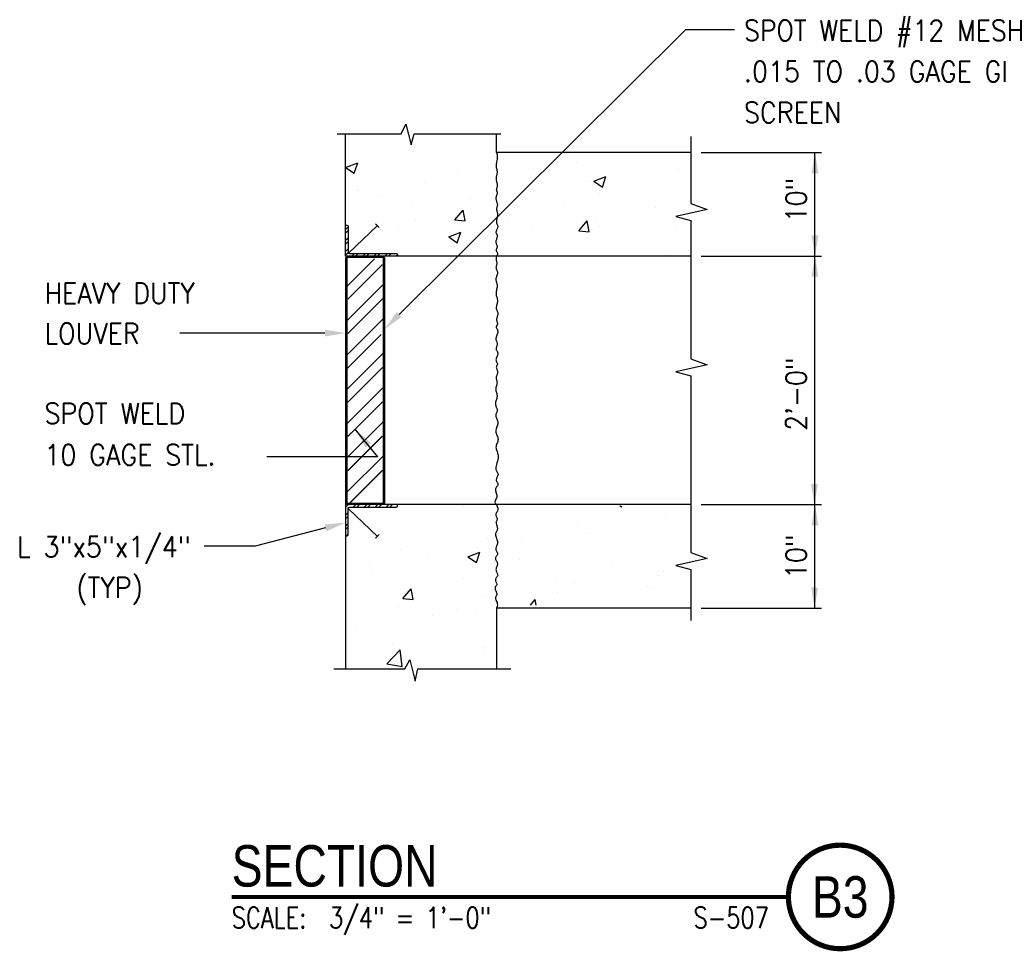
# Model space of a CAD drawing. Header units: inches. Extents: x -9715 to 32893, y -15613 to -1138.
# Tile 242 of 256: x 10392 to 10487, y -12054 to -11964. Entities that reach past the tile are written whole.
import ezdxf
from ezdxf.enums import TextEntityAlignment as Align

# ---------------------------------------------------------------- set-up
doc = ezdxf.new("R2010")
doc.units = ezdxf.units.IN
doc.header["$MEASUREMENT"] = 0
doc.layers.get('0').update_dxf_attribs({"color": 252})
for name, color, linetype in [('A-ANNO-TITL', 2, 'Continuous'), ('S-ANNO-TEXT', 2, 'Continuous'), ('S1', 2, 'Continuous'), ('S2', 7, 'Continuous'), ('S3', 4, 'Continuous'), ('S5', 1, 'Continuous'), ('S6', 1, 'Continuous'), ('S7', 2, 'Continuous')]:
    doc.layers.add(name, color=color, linetype=linetype)
doc.styles.add('125', font='romans.shx', dxfattribs={"width": 0.8, "height": 2})
doc.styles.add('TEXT', font='romans.shx', dxfattribs={"width": 0.8, "height": 16})
doc.styles.add('Title', font='swiss.ttf', dxfattribs={"width": 0.8})

# ---------------------------------------------------------------- blocks, each defined once
blk = doc.blocks.new('*X284')
at = {"color": 0}
for p, q in [((1578.06, 1307.96), (1578.06, 1307.96)), ((1537.99, 1296.47), (1544.98, 1299.15)), ((1537.99, 1296.46), (1542.95, 1293.11)), ((1542.96, 1293.11), (1544.98, 1299.15)), ((1646.61, 1296.11), (1646.61, 1296.11)), ((1671.64, 1299.41), (1671.64, 1299.41)), ((1730.63, 1295.61), (1730.63, 1295.61)), ((1602.98, 1293.33), (1602.98, 1293.33)), ((1679.29, 1288.57), (1679.29, 1288.57)), ((1681.69, 1288.45), (1688.7, 1291.14)), ((1686.67, 1285.1), (1688.7, 1291.14)), ((1544.66, 1283.32), (1544.66, 1283.32)), ((1545.58, 1282.81), (1545.58, 1282.81)), ((1583.46, 1287.8), (1583.46, 1287.8)), ((1681.69, 1288.45), (1686.67, 1285.1)), ((1557.14, 1279.99), (1557.14, 1279.99)), ((1610.52, 1277.73), (1610.52, 1277.73)), ((1627.35, 1281.07), (1627.35, 1281.07)), ((1685.26, 1281.38), (1685.26, 1281.38)), ((1576.84, 1274.67), (1576.84, 1274.67)), ((1601.25, 1266.01), (1606.07, 1271.75)), ((1607.23, 1265.49), (1606.07, 1271.75)), ((1626.94, 1271.37), (1626.94, 1271.37)), ((1663.9, 1275.47), (1663.9, 1275.47)), ((1717.28, 1273.22), (1717.28, 1273.22)), ((1578.22, 1266.55), (1578.22, 1266.55)), ((1601.25, 1266.01), (1607.23, 1265.49)), ((1568.62, 1261.36), (1568.62, 1261.36)), ((1631.6, 1264.3), (1631.6, 1264.3)), ((1645.34, 1259.97), (1645.34, 1259.97)), ((1672.97, 1259.73), (1677.8, 1265.48)), ((1678.95, 1259.21), (1677.8, 1265.48)), ((1683.21, 1264.95), (1683.21, 1264.95)), ((1684.99, 1262.04), (1684.99, 1262.04)), ((1729.42, 1262.32), (1729.42, 1262.32)), ((1597.67, 1256.2), (1604.67, 1258.89)), ((1597.67, 1256.2), (1602.65, 1252.84)), ((1602.65, 1252.84), (1604.67, 1258.89)), ((1620.3, 1256.67), (1620.3, 1256.67)), ((1672.97, 1259.73), (1678.95, 1259.21)), ((1678.08, 1255.28), (1678.08, 1255.28)), ((1557.15, 1248.36), (1557.15, 1248.36)), ((1626.14, 1247.78), (1626.14, 1247.78)), ((1723.45, 1246.39), (1723.45, 1246.39))]:
    blk.add_line(p, q, dxfattribs=at)
blk = doc.blocks.new('*X283')
at = {"color": 0}
for p, q in [((1696.79, 1100.42), (1697.7, 1099.81)), ((1697.7, 1099.8), (1697.9, 1100.42)), ((1606.52, 1099.74), (1606.52, 1099.74)), ((1723.34, 1095.87), (1723.34, 1095.87)), ((1548.2, 1089.72), (1548.2, 1089.72)), ((1672, 1088.83), (1672, 1088.83)), ((1677.74, 1084.35), (1677.74, 1084.35)), ((1620.06, 1081.33), (1620.06, 1081.33)), ((1639.86, 1079.36), (1639.86, 1079.36)), ((1569.55, 1074.93), (1569.55, 1074.93)), ((1608.7, 1070.91), (1615.7, 1073.6)), ((1613.67, 1067.55), (1615.7, 1073.59)), ((1614.83, 1076.06), (1614.83, 1076.06)), ((1551.68, 1067.75), (1551.68, 1067.75)), ((1585.16, 1071.61), (1585.16, 1071.61)), ((1608.7, 1070.91), (1613.67, 1067.55)), ((1638.55, 1069.36), (1638.55, 1069.36)), ((1691.93, 1067.1), (1691.93, 1067.1)), ((1552.87, 1060.44), (1552.87, 1060.44)), ((1722.12, 1062.58), (1722.12, 1062.58)), ((1606.25, 1058.18), (1606.25, 1058.18)), ((1659.63, 1055.93), (1659.63, 1055.93)), ((1670.78, 1055.54), (1670.78, 1055.54)), ((1719.03, 1060.09), (1719.03, 1060.09)), ((1571.15, 1046.63), (1575.97, 1052.37)), ((1577.13, 1046.1), (1575.97, 1052.37)), ((1660.71, 1050.08), (1660.71, 1050.08)), ((1713.01, 1053.67), (1713.01, 1053.67)), ((1714.59, 1053.22), (1714.59, 1053.22)), ((1571.15, 1046.63), (1577.13, 1046.1)), ((1618.84, 1048.04), (1618.84, 1048.04)), ((1645.01, 1042.9), (1647.7, 1046.1)), ((1648.29, 1042.9), (1647.7, 1046.1)), ((1651.43, 1044.9), (1651.43, 1044.9)), ((1568.33, 1041.64), (1568.33, 1041.64)), ((1602.39, 1040.07), (1602.39, 1040.07)), ((1613.56, 1039.92), (1613.56, 1039.92)), ((1588.52, 1036.62), (1588.52, 1036.62)), ((1544.07, 1030.06), (1544.07, 1030.06)), ((1565.27, 1020.78), (1565.27, 1020.78)), ((1561.75, 1008.77), (1569.54, 1016.89)), ((1570.64, 1007.39), (1569.54, 1016.89)), ((1618.65, 1018.53), (1618.65, 1018.53)), ((1617.62, 1014.75), (1617.62, 1014.75)), ((1561.75, 1008.77), (1570.64, 1007.39)), ((1567.11, 1008.35), (1567.11, 1008.35)), ((1568.03, 1008.1), (1568.03, 1008.1))]:
    blk.add_line(p, q, dxfattribs=at)
blk = doc.blocks.new('*X282')
at = {"color": 0}
for p, q in [((1908.614, 1270.804), (1908.902, 1271.092)), ((1909.356, 1270.838), (1909.609, 1271.092)), ((1909.709, 1270.838), (1909.963, 1271.092)), ((1910.416, 1270.838), (1910.67, 1271.092)), ((1910.77, 1270.838), (1911.023, 1271.092)), ((1911.477, 1270.838), (1911.731, 1271.092)), ((1911.831, 1270.838), (1912.084, 1271.092)), ((1912.538, 1270.838), (1912.791, 1271.092)), ((1912.891, 1270.838), (1913.145, 1271.092)), ((1908.614, 1270.097), (1908.864, 1270.347)), ((1908.614, 1269.743), (1908.864, 1269.993)), ((1908.614, 1269.036), (1908.864, 1269.286)), ((1908.614, 1268.683), (1908.864, 1268.933)), ((1908.727, 1268.088), (1908.864, 1268.225))]:
    blk.add_line(p, q, dxfattribs=at)
blk = doc.blocks.new('*X281')
at = {"color": 0}
for p, q in [((1908.614, 1297.674), (1908.864, 1297.924)), ((1908.614, 1297.32), (1908.864, 1297.57)), ((1908.614, 1296.613), (1908.864, 1296.863)), ((1908.614, 1296.26), (1908.864, 1296.51)), ((1908.614, 1295.553), (1908.864, 1295.803)), ((1908.614, 1295.199), (1908.865, 1295.45)), ((1909.214, 1295.092), (1909.464, 1295.342)), ((1909.568, 1295.092), (1909.818, 1295.342)), ((1910.275, 1295.092), (1910.525, 1295.342)), ((1910.628, 1295.092), (1910.878, 1295.342)), ((1911.335, 1295.092), (1911.585, 1295.342)), ((1911.689, 1295.092), (1911.939, 1295.342)), ((1912.396, 1295.092), (1912.646, 1295.342)), ((1912.75, 1295.092), (1913, 1295.342)), ((1913.457, 1295.092), (1913.611, 1295.246))]:
    blk.add_line(p, q, dxfattribs=at)
blk = doc.blocks.new('NAVFAC_Anno_Title_T1')
at = {"color": 0, "linetype": 'ByBlock', "lineweight": -2, "style": 'Title'}
blk.add_attdef('TITLE', (0, 0.5), '', height=2, dxfattribs=at)
at = {"color": 0, "linetype": 'ByBlock', "lineweight": -2, "style": 'TEXT', "width": 0.8}
blk.add_attdef('SCALE', text='', height=1, dxfattribs=at).set_placement((0, -0.5), align=Align.TOP_LEFT)
blk = doc.blocks.new('NAVFAC_Anno_Title_B1')
at = {"const_width": 0.25}
blk.add_lwpolyline([(0, -2.5, -1), (0, 2.5, -1)], format="xyb", close=True, dxfattribs=at)
at = {"color": 0, "linetype": 'ByBlock', "lineweight": -2, "style": 'Title', "width": 0.8}
blk.add_attdef('NUMBER', text='', height=2, dxfattribs=at).set_placement((0, 0), align=Align.MIDDLE_CENTER)
at = {"color": 0, "linetype": 'ByBlock', "lineweight": -2, "style": 'TEXT', "width": 0.8}
blk.add_attdef('CUT_FROM', text='', height=1, dxfattribs=at).set_placement((-3.443, -0.5), align=Align.TOP_RIGHT)

msp = doc.modelspace()

# ---------------------------------------------------------------- linework, layer by layer
at = {"layer": 'A-ANNO-TITL', "const_width": 0.4}
msp.add_lwpolyline([(10412.79613, -12048.50008), (10466.52142, -12048.50008)], dxfattribs=at)
at = {"layer": 'S1', "color": 2}
for p, q in [((10423.79377, -11983.61878), (10423.79377, -11974.80628)), ((10438.35627, -11976.61878), (10438.35627, -11974.80628)), ((10457.10627, -11976.61878), (10438.35627, -11976.61878)), ((10457.10627, -11986.61878), (10428.79377, -11986.61878)), ((10457.10627, -12010.61878), (10423.79377, -12010.61878)), ((10423.79377, -12010.61878), (10423.79377, -12026.47254)), ((10457.10627, -12020.61878), (10438.35627, -12020.61878)), ((10438.35627, -12020.61878), (10438.35627, -12026.53009)), ((10429.49518, -12026.47254), (10429.99518, -12025.59754)), ((10429.99518, -12025.59754), (10430.49518, -12027.66004)), ((10430.49518, -12027.66004), (10430.74518, -12026.47254))]:
    msp.add_line(p, q, dxfattribs=at)
for points in [[(10422.99031, -11974.80628), (10429.16877, -11974.80628), (10429.60627, -11973.86878), (10430.10627, -11975.86878), (10430.41877, -11974.80628), (10438.78174, -11974.80628)], [(10457.10627, -11975.06811), (10457.10627, -11981.55628), (10458.66877, -11982.11878), (10455.66877, -11982.80628), (10457.10627, -11983.18128), (10457.10627, -11996.55628), (10458.66877, -11997.11878), (10455.66877, -11997.80628), (10457.10627, -11998.18128), (10457.10627, -12015.24378), (10458.66877, -12015.80628), (10455.66877, -12016.49378), (10457.10627, -12016.86878), (10457.10627, -12021.80997)], [(10422.64335, -12026.47254), (10429.49518, -12026.47254)], [(10430.74518, -12026.47254), (10439.73127, -12026.47254)]]:
    msp.add_lwpolyline(points, dxfattribs=at)
at = {"layer": 'S1', "color": 1}
for points in [[(10438.35627, -11976.61878), (10438.40312, -11976.80705), (10438.42419, -11976.97719), (10438.42505, -11977.13158), (10438.4113, -11977.2726), (10438.38851, -11977.40264), (10438.36228, -11977.52407), (10438.33819, -11977.63929), (10438.32182, -11977.75068), (10438.31734, -11977.86012), (10438.32323, -11977.96757), (10438.33657, -11978.07249), (10438.35441, -11978.17432), (10438.37382, -11978.27252), (10438.39187, -11978.36655), (10438.40563, -11978.45587), (10438.41215, -11978.53992), (10438.40942, -11978.61849), (10438.39901, -11978.69258), (10438.38339, -11978.76353), (10438.36505, -11978.83267), (10438.34647, -11978.90132), (10438.33013, -11978.97082), (10438.3185, -11979.04249), (10438.31408, -11979.11767), (10438.31852, -11979.19725), (10438.33029, -11979.2804), (10438.34702, -11979.36585), (10438.36634, -11979.45233), (10438.38591, -11979.53856), (10438.40336, -11979.62328), (10438.41634, -11979.70522), (10438.42248, -11979.78311), (10438.42019, -11979.85592), (10438.41094, -11979.92352), (10438.39698, -11979.98605), (10438.38054, -11980.04362), (10438.36385, -11980.09635), (10438.34916, -11980.14437), (10438.33871, -11980.18779), (10438.33473, -11980.22674), (10438.3387, -11980.26158), (10438.34908, -11980.29364), (10438.36358, -11980.32449), (10438.37989, -11980.3557), (10438.39572, -11980.38885), (10438.40877, -11980.4255), (10438.41673, -11980.46723), (10438.41732, -11980.51561), (10438.40904, -11980.57173), (10438.39368, -11980.63474), (10438.37385, -11980.70331), (10438.35215, -11980.77612), (10438.33117, -11980.85182), (10438.31351, -11980.9291), (10438.30179, -11981.00662), (10438.29859, -11981.08305), (10438.30564, -11981.15732), (10438.32109, -11981.22942), (10438.34224, -11981.29958), (10438.36634, -11981.36805), (10438.39069, -11981.43507), (10438.41256, -11981.50088), (10438.42922, -11981.56573), (10438.43796, -11981.62984), (10438.43695, -11981.69342), (10438.42788, -11981.75639), (10438.41337, -11981.81863), (10438.39602, -11981.88003), (10438.37843, -11981.94046), (10438.3632, -11981.9998), (10438.35292, -11982.05794), (10438.35021, -11982.11474), (10438.35678, -11982.17029), (10438.37086, -11982.22549), (10438.38977, -11982.2814), (10438.41086, -11982.33913), (10438.43147, -11982.39977), (10438.44893, -11982.46439), (10438.46059, -11982.53409), (10438.46377, -11982.60995), (10438.45676, -11982.69257), (10438.44151, -11982.7805), (10438.42095, -11982.87183), (10438.39796, -11982.9646), (10438.37546, -11983.05689), (10438.35634, -11983.14676), (10438.34352, -11983.23227), (10438.33989, -11983.3115), (10438.34734, -11983.3831), (10438.36368, -11983.44804), (10438.38571, -11983.50791), (10438.41022, -11983.56427), (10438.434, -11983.61869), (10438.45385, -11983.67276), (10438.46657, -11983.72803), (10438.46894, -11983.78608), (10438.45886, -11983.84801), (10438.43869, -11983.91303), (10438.41186, -11983.97986), (10438.38183, -11984.04723), (10438.35204, -11984.11388), (10438.32593, -11984.17853), (10438.30697, -11984.23992), (10438.29859, -11984.29677), (10438.3031, -11984.34829), (10438.31819, -11984.39551), (10438.34042, -11984.43995), (10438.36634, -11984.48312), (10438.39251, -11984.52653), (10438.41546, -11984.5717), (10438.43176, -11984.62013), (10438.43796, -11984.67334), (10438.43174, -11984.7324), (10438.4153, -11984.79666), (10438.39196, -11984.86503), (10438.36505, -11984.93642), (10438.3379, -11985.00975), (10438.31384, -11985.08392), (10438.29618, -11985.15785), (10438.28827, -11985.23045), (10438.29233, -11985.30083), (10438.30625, -11985.36885), (10438.32683, -11985.43457), (10438.35086, -11985.49805), (10438.37512, -11985.55936), (10438.39643, -11985.61855), (10438.41156, -11985.67568), (10438.41732, -11985.73082), (10438.41163, -11985.78406), (10438.39699, -11985.83561), (10438.37703, -11985.8857), (10438.35537, -11985.93458), (10438.33565, -11985.9825), (10438.3215, -11986.02969), (10438.31654, -11986.0764), (10438.3244, -11986.12287), (10438.34691, -11986.16954), (10438.37862, -11986.21767), (10438.41228, -11986.26871), (10438.44066, -11986.32414), (10438.45649, -11986.3854), (10438.45254, -11986.45395), (10438.42155, -11986.53126), (10438.35627, -11986.61878)], [(10438.35627, -11986.61878), (10438.3245, -11986.74809), (10438.31208, -11986.85962), (10438.31453, -11986.95584), (10438.32742, -11987.03923), (10438.34627, -11987.11225), (10438.36664, -11987.17738), (10438.38406, -11987.23709), (10438.39409, -11987.29384), (10438.39349, -11987.34973), (10438.38397, -11987.40531), (10438.36845, -11987.46078), (10438.34989, -11987.5163), (10438.3312, -11987.57207), (10438.31533, -11987.62825), (10438.3052, -11987.68505), (10438.30375, -11987.74263), (10438.31292, -11987.80117), (10438.33061, -11987.86087), (10438.35375, -11987.92189), (10438.37925, -11987.98443), (10438.40402, -11988.04866), (10438.42498, -11988.11476), (10438.43904, -11988.18292), (10438.44313, -11988.25332), (10438.4352, -11988.32602), (10438.41748, -11988.40065), (10438.39322, -11988.47674), (10438.3657, -11988.5538), (10438.33817, -11988.63133), (10438.31392, -11988.70887), (10438.29619, -11988.78593), (10438.28827, -11988.86201), (10438.29234, -11988.93685), (10438.30634, -11989.01097), (10438.3271, -11989.08508), (10438.3515, -11989.15992), (10438.37638, -11989.23621), (10438.3986, -11989.31467), (10438.41502, -11989.39604), (10438.42248, -11989.48103), (10438.41887, -11989.57011), (10438.40619, -11989.66263), (10438.38745, -11989.75768), (10438.3657, -11989.85437), (10438.34394, -11989.95179), (10438.32521, -11990.04903), (10438.31253, -11990.14517), (10438.30892, -11990.23933), (10438.31639, -11990.33083), (10438.33287, -11990.42003), (10438.35528, -11990.50755), (10438.38054, -11990.59397), (10438.40555, -11990.67991), (10438.42724, -11990.76597), (10438.44251, -11990.85276), (10438.44829, -11990.94088), (10438.44253, -11991.03066), (10438.4274, -11991.12134), (10438.4061, -11991.21191), (10438.38183, -11991.30132), (10438.3578, -11991.38856), (10438.33723, -11991.4726), (10438.3233, -11991.55241), (10438.31924, -11991.62695), (10438.32717, -11991.69563), (10438.34497, -11991.75954), (10438.36942, -11991.82018), (10438.39731, -11991.87907), (10438.42545, -11991.93772), (10438.45063, -11991.99764), (10438.46963, -11992.06033), (10438.47926, -11992.12732), (10438.47733, -11992.19963), (10438.46579, -11992.27636), (10438.44759, -11992.3561), (10438.4257, -11992.43748), (10438.40309, -11992.5191), (10438.38272, -11992.59957), (10438.36754, -11992.6775), (10438.36053, -11992.7515), (10438.36369, -11992.82047), (10438.37513, -11992.88449), (10438.39202, -11992.94391), (10438.41151, -11992.9991), (10438.43076, -11993.05043), (10438.44692, -11993.09824), (10438.45715, -11993.14292), (10438.45861, -11993.18481), (10438.44946, -11993.22432), (10438.43183, -11993.26203), (10438.40889, -11993.29852), (10438.38376, -11993.33441), (10438.35961, -11993.37029), (10438.33956, -11993.40679), (10438.32678, -11993.44449), (10438.3244, -11993.484), (10438.33445, -11993.52591), (10438.35449, -11993.57073), (10438.38093, -11993.61893), (10438.41022, -11993.671), (10438.43878, -11993.72742), (10438.46305, -11993.78867), (10438.47945, -11993.85525), (10438.48442, -11993.92763), (10438.47559, -11994.00594), (10438.45539, -11994.08891), (10438.42744, -11994.1749), (10438.39538, -11994.26228), (10438.36283, -11994.34942), (10438.33344, -11994.43469), (10438.31081, -11994.51645), (10438.29859, -11994.59307), (10438.29926, -11994.66342), (10438.31069, -11994.72832), (10438.32962, -11994.78911), (10438.35279, -11994.84713), (10438.37693, -11994.90369), (10438.39877, -11994.96013), (10438.41504, -11995.01778), (10438.42248, -11995.07797), (10438.41889, -11995.14162), (10438.40635, -11995.20806), (10438.388, -11995.27619), (10438.36699, -11995.34492), (10438.34646, -11995.41317), (10438.32956, -11995.47984), (10438.31944, -11995.54386), (10438.31924, -11995.60413), (10438.331, -11995.65999), (10438.35231, -11995.71246), (10438.37967, -11995.763), (10438.40957, -11995.81305), (10438.43851, -11995.86407), (10438.46297, -11995.91751), (10438.47944, -11995.97481), (10438.48442, -11996.03744), (10438.4756, -11996.10632), (10438.45547, -11996.18027), (10438.42771, -11996.2576), (10438.39602, -11996.33663), (10438.36409, -11996.41566), (10438.33561, -11996.493), (10438.31427, -11996.56695), (10438.30375, -11996.63582), (10438.30658, -11996.69834), (10438.32053, -11996.75487), (10438.34223, -11996.8062), (10438.36828, -11996.85312), (10438.3953, -11996.89642), (10438.4199, -11996.93687), (10438.43869, -11996.97527), (10438.44829, -11997.01239), (10438.44637, -11997.04901), (10438.4349, -11997.08574), (10438.41689, -11997.1232), (10438.39538, -11997.16199), (10438.37338, -11997.20271), (10438.35392, -11997.24597), (10438.34003, -11997.29238), (10438.33473, -11997.34253), (10438.34005, -11997.39682), (10438.35408, -11997.45473), (10438.37392, -11997.51554), (10438.39667, -11997.57853), (10438.41941, -11997.64297), (10438.43925, -11997.70814), (10438.45329, -11997.77331), (10438.45861, -11997.83775), (10438.45327, -11997.90093), (10438.43909, -11997.96308), (10438.41887, -11998.02463), (10438.39538, -11998.086), (10438.3714, -11998.14761), (10438.34973, -11998.20988), (10438.33313, -11998.27324), (10438.3244, -11998.33812), (10438.32541, -11998.40479), (10438.3344, -11998.47296), (10438.34872, -11998.54223), (10438.3657, -11998.61216), (10438.38267, -11998.68233), (10438.39699, -11998.75233), (10438.40598, -11998.82171), (10438.40699, -11998.89007), (10438.39827, -11998.95718), (10438.38175, -11999.02363), (10438.36026, -11999.0902), (10438.33666, -11999.15767), (10438.31378, -11999.22683), (10438.29448, -11999.29848), (10438.28158, -11999.37339), (10438.27794, -11999.45235), (10438.28539, -11999.53587), (10438.30174, -11999.62338), (10438.32377, -11999.71404), (10438.34827, -11999.80699), (10438.37206, -11999.90139), (10438.39191, -11999.9964), (10438.40462, -12000.09117), (10438.40699, -12000.18485), (10438.39694, -12000.27675), (10438.37691, -12000.36685), (10438.35046, -12000.45524), (10438.32117, -12000.54207), (10438.29261, -12000.62745), (10438.26835, -12000.7115), (10438.25194, -12000.79433), (10438.24697, -12000.87608), (10438.25578, -12000.95682), (10438.27585, -12001.03648), (10438.30341, -12001.11492), (10438.33472, -12001.19204), (10438.36604, -12001.2677), (10438.3936, -12001.3418), (10438.41367, -12001.4142), (10438.42248, -12001.48478), (10438.41756, -12001.55355), (10438.40151, -12001.621), (10438.3782, -12001.68772), (10438.3515, -12001.75431), (10438.32529, -12001.82139), (10438.30343, -12001.88956), (10438.2898, -12001.95942), (10438.28827, -12002.03158), (10438.30135, -12002.10653), (10438.32618, -12002.18432), (10438.3585, -12002.26489), (10438.39409, -12002.34818), (10438.42871, -12002.43413), (10438.45813, -12002.52268), (10438.47811, -12002.61377), (10438.48442, -12002.70734), (10438.4743, -12002.80328), (10438.45087, -12002.90135), (10438.41873, -12003.00122), (10438.38247, -12003.10261), (10438.3467, -12003.2052), (10438.31601, -12003.3087), (10438.295, -12003.41281), (10438.28827, -12003.51722), (10438.29884, -12003.62164), (10438.32351, -12003.72581), (10438.3575, -12003.82951), (10438.39602, -12003.93247), (10438.4343, -12004.03447), (10438.46756, -12004.13527), (10438.49102, -12004.23461), (10438.49991, -12004.33226), (10438.49104, -12004.42809), (10438.46773, -12004.52247), (10438.43485, -12004.61589), (10438.39731, -12004.70882), (10438.36002, -12004.80176), (10438.32787, -12004.89517), (10438.30576, -12004.98956), (10438.29859, -12005.08539), (10438.3096, -12005.18322), (10438.33537, -12005.28383), (10438.37082, -12005.38807), (10438.41086, -12005.49678), (10438.45042, -12005.61081), (10438.48442, -12005.73101), (10438.50777, -12005.85822), (10438.51539, -12005.99328), (10438.50392, -12006.13638), (10438.47684, -12006.28498), (10438.43935, -12006.43587), (10438.39667, -12006.58586), (10438.35398, -12006.73174), (10438.3165, -12006.8703), (10438.28942, -12006.99835), (10438.27794, -12007.11267), (10438.28558, -12007.21106), (10438.30908, -12007.29531), (10438.34346, -12007.36819), (10438.38376, -12007.43249), (10438.42504, -12007.49099), (10438.46232, -12007.54646), (10438.49065, -12007.6017), (10438.50507, -12007.65947), (10438.50219, -12007.72191), (10438.4849, -12007.78859), (10438.4577, -12007.85841), (10438.42506, -12007.93029), (10438.39145, -12008.00313), (10438.36134, -12008.07585), (10438.33922, -12008.14737), (10438.32956, -12008.21658), (10438.33537, -12008.28266), (10438.35376, -12008.34579), (10438.38038, -12008.40637), (10438.41086, -12008.46483), (10438.44087, -12008.52161), (10438.46603, -12008.57711), (10438.482, -12008.63177), (10438.48442, -12008.686), (10438.47042, -12008.74028), (10438.44304, -12008.79522), (10438.40684, -12008.85149), (10438.36634, -12008.90975), (10438.32608, -12008.97067), (10438.29061, -12009.03492), (10438.26444, -12009.10316), (10438.25213, -12009.17606), (10438.2566, -12009.25405), (10438.27435, -12009.33673), (10438.30027, -12009.42347), (10438.32924, -12009.51361), (10438.35615, -12009.60654), (10438.3759, -12009.70162), (10438.38336, -12009.7982), (10438.37344, -12009.89566), (10438.34355, -12009.99334), (10438.30131, -12010.09049), (10438.25684, -12010.18633), (10438.22031, -12010.28008), (10438.20184, -12010.37098), (10438.21158, -12010.45825), (10438.25968, -12010.54111), (10438.35627, -12010.61878)], [(10438.35627, -12010.61878), (10438.43173, -12010.80746), (10438.46577, -12010.96561), (10438.46723, -12011.09749), (10438.44494, -12011.20738), (10438.4077, -12011.29955), (10438.36437, -12011.37827), (10438.32374, -12011.44781), (10438.29466, -12011.51245), (10438.28377, -12011.57569), (10438.28901, -12011.638), (10438.30612, -12011.69909), (10438.33087, -12011.75867), (10438.35902, -12011.81645), (10438.38632, -12011.87213), (10438.40852, -12011.92543), (10438.42139, -12011.97606), (10438.42193, -12012.02395), (10438.41213, -12012.07005), (10438.39522, -12012.11551), (10438.37444, -12012.1615), (10438.35302, -12012.20919), (10438.3342, -12012.25973), (10438.32121, -12012.31431), (10438.31729, -12012.37408), (10438.32459, -12012.43978), (10438.34084, -12012.51041), (10438.36272, -12012.58453), (10438.38688, -12012.66073), (10438.40998, -12012.73756), (10438.42868, -12012.81359), (10438.43963, -12012.8874), (10438.4395, -12012.95755), (10438.42614, -12013.02314), (10438.40223, -12013.08539), (10438.37163, -12013.14606), (10438.33823, -12013.20688), (10438.30588, -12013.26961), (10438.27847, -12013.336), (10438.25986, -12013.40779), (10438.25393, -12013.48674), (10438.26321, -12013.57399), (10438.2849, -12013.6683), (10438.31487, -12013.76779), (10438.34898, -12013.87063), (10438.38308, -12013.97495), (10438.41305, -12014.0789), (10438.43474, -12014.18062), (10438.44402, -12014.27826), (10438.43814, -12014.37039), (10438.41984, -12014.45721), (10438.39326, -12014.53936), (10438.36255, -12014.61749), (10438.33184, -12014.69223), (10438.30527, -12014.7642), (10438.28697, -12014.83406), (10438.28109, -12014.90244), (10438.29034, -12014.96982), (10438.31185, -12015.03608), (10438.34131, -12015.10097), (10438.37444, -12015.16421), (10438.40692, -12015.22554), (10438.43448, -12015.2847), (10438.4528, -12015.34143), (10438.4576, -12015.39545), (10438.44605, -12015.44668), (10438.42118, -12015.4958), (10438.38751, -12015.54365), (10438.34954, -12015.59107), (10438.31179, -12015.63891), (10438.27875, -12015.68803), (10438.25495, -12015.73927), (10438.24488, -12015.79347), (10438.25158, -12015.85126), (10438.27217, -12015.91234), (10438.30232, -12015.97618), (10438.33766, -12016.04224), (10438.37385, -12016.10999), (10438.40654, -12016.17892), (10438.43138, -12016.24847), (10438.44402, -12016.31814), (10438.44151, -12016.3875), (10438.42648, -12016.45666), (10438.40297, -12016.52581), (10438.375, -12016.59517), (10438.34661, -12016.66496), (10438.32182, -12016.73539), (10438.30467, -12016.80666), (10438.29919, -12016.87899), (10438.30806, -12016.95244), (10438.32854, -12017.02641), (10438.35655, -12017.10018), (10438.38801, -12017.17299), (10438.41884, -12017.2441), (10438.44494, -12017.31278), (10438.46224, -12017.37827), (10438.46665, -12017.43984), (10438.45546, -12017.49705), (10438.43144, -12017.55066), (10438.39871, -12017.60172), (10438.36142, -12017.6513), (10438.32371, -12017.70045), (10438.28971, -12017.75024), (10438.26357, -12017.80172), (10438.2494, -12017.85596), (10438.25003, -12017.91364), (10438.26291, -12017.97391), (10438.28417, -12018.03556), (10438.30994, -12018.09738), (10438.33634, -12018.15813), (10438.35951, -12018.2166), (10438.37558, -12018.27157), (10438.38066, -12018.32183), (10438.37216, -12018.36666), (10438.35258, -12018.40741), (10438.32568, -12018.44594), (10438.29523, -12018.48409), (10438.26499, -12018.52373), (10438.23872, -12018.56671), (10438.2202, -12018.61488), (10438.21319, -12018.6701), (10438.2202, -12018.73357), (10438.23865, -12018.80388), (10438.26475, -12018.87896), (10438.29466, -12018.95675), (10438.32458, -12019.03517), (10438.35067, -12019.11215), (10438.36913, -12019.18564), (10438.37613, -12019.25357), (10438.36922, -12019.31457), (10438.35142, -12019.37011), (10438.32708, -12019.42236), (10438.3006, -12019.4735), (10438.27635, -12019.5257), (10438.2587, -12019.58113), (10438.25203, -12019.64197), (10438.26072, -12019.71039), (10438.28708, -12019.78823), (10438.32522, -12019.87597), (10438.3672, -12019.97376), (10438.40505, -12020.08175), (10438.43083, -12020.2001), (10438.4366, -12020.32896), (10438.41439, -12020.46847), (10438.35627, -12020.61878)]]:
    msp.add_lwpolyline(points, dxfattribs=at)
at = {"layer": 'S2', "color": 3}
for p, q in [((10423.79377, -11986.74378), (10423.79377, -12010.61878)), ((10423.92166, -11986.74378), (10423.92166, -12010.61878))]:
    msp.add_line(p, q, dxfattribs=at)
msp.add_lwpolyline([(10423.79377, -11983.61878), (10423.91877, -11983.61878, -0.41421356), (10424.04377, -11983.74378), (10424.04377, -11986.24378, 0.41421356), (10424.16877, -11986.36878), (10428.66877, -11986.36878, -0.41421356), (10428.79377, -11986.49378), (10428.79377, -11986.61878), (10423.79377, -11986.61878)], format="xyb", close=True, dxfattribs=at)
at = {"layer": 'S2', "color": 3, "const_width": 0.125}
for points in [[(10423.85711, -11987.74378), (10423.85711, -11986.74378), (10427.48211, -11986.74378), (10427.48211, -11987.74378)], [(10424.00219, -11990.78536), (10427.35227, -11987.43529)], [(10424.00219, -11994.09786), (10427.35227, -11990.74779)], [(10423.8743, -11997.53825), (10427.22438, -11994.18817)], [(10424.00219, -12000.72286), (10427.35227, -11997.37279)], [(10424.00219, -12004.03536), (10427.35227, -12000.68529)], [(10424.00219, -12007.34786), (10427.35227, -12003.99779)], [(10424.16537, -12010.49718), (10427.35227, -12007.31029)], [(10423.85711, -12009.49718), (10423.85711, -12010.49718), (10427.48211, -12010.49718), (10427.48211, -12009.49718)]]:
    msp.add_lwpolyline(points, dxfattribs=at)
at = {"layer": 'S2', "color": 3}
for points in [[(10423.92166, -11989.5534), (10426.59369, -11986.88136)], [(10427.41949, -11986.74485), (10427.41949, -12010.61985)], [(10427.54483, -11986.74485), (10427.54483, -12010.61985)], [(10423.92166, -11992.8659), (10427.41877, -11989.36878)], [(10423.79377, -11996.30628), (10427.41877, -11992.68128)], [(10423.92166, -11999.4909), (10427.41877, -11995.99378)], [(10423.92166, -12002.8034), (10427.41877, -11999.30628)], [(10423.92166, -12006.1159), (10427.41877, -12002.61878)], [(10423.92166, -12009.4284), (10427.41877, -12005.93128)], [(10423.79377, -12010.62218), (10423.79377, -12013.62218)]]:
    msp.add_lwpolyline(points, dxfattribs=at)
msp.add_lwpolyline([(10423.79377, -12013.62218), (10423.91877, -12013.62218, 0.41421356), (10424.04377, -12013.49718), (10424.04377, -12010.99718, -0.41421356), (10424.16877, -12010.87218), (10428.66877, -12010.87218, 0.41421356), (10428.79377, -12010.74718), (10428.79377, -12010.62218)], format="xyb", dxfattribs=at)
at = {"layer": 'S3', "color": 4}
for p, q in [((10424.08122, -11986.333), (10426.85627, -11983.68128)), ((10426.6873, -11983.49695), (10427.02524, -11983.86561)), ((10424.08122, -12011.0317), (10426.85627, -12013.68342)), ((10426.6873, -12013.86774), (10427.02524, -12013.49909))]:
    msp.add_line(p, q, dxfattribs=at)
at = {"layer": 'S5'}
for p, q in [((10458.10627, -11976.61878), (10469.71076, -11976.61878)), ((10469.08576, -12020.61878), (10469.08576, -11976.61878)), ((10458.10627, -11986.61878), (10469.71076, -11986.61878)), ((10458.10627, -12010.61878), (10469.71076, -12010.61878)), ((10458.10627, -12020.61878), (10469.71076, -12020.61878))]:
    msp.add_line(p, q, dxfattribs=at)
for points in [[(10468.75243, -11978.61878), (10469.41909, -11978.61878), (10469.08576, -11976.61878)], [(10469.41909, -11984.61878), (10468.75243, -11984.61878), (10469.08576, -11986.61878)], [(10468.75243, -11988.61878), (10469.41909, -11988.61878), (10469.08576, -11986.61878)], [(10469.3746, -12008.62187), (10468.70796, -12008.61586), (10469.02326, -12010.61878)], [(10468.75243, -12012.61878), (10469.41909, -12012.61878), (10469.08576, -12010.61878)], [(10469.39426, -12018.62543), (10468.72771, -12018.61285), (10469.02326, -12020.61878)]]:
    msp.add_solid(points, dxfattribs=at)
at = {"layer": 'S7', "color": 1}
for p, q in [((10428.96234, -11992.26196), (10456.61096, -11964.7422)), ((10456.61096, -11964.7422), (10461.31227, -11964.7422)), ((10421.79377, -11994.05135), (10407.78465, -11994.05135)), ((10424.69157, -12003.34598), (10426.86195, -12006.01334)), ((10426.86195, -12006.01334), (10416.20111, -12006.01334)), ((10421.85859, -12012.85665), (10415.04774, -12014.63423)), ((10415.04774, -12014.63423), (10410.15306, -12014.63423))]:
    msp.add_line(p, q, dxfattribs=at)
for points in [[(10429.19749, -11992.49822), (10428.72719, -11992.02571), (10427.54483, -11993.67287)], [(10421.79377, -11993.71801), (10421.79377, -11994.38468), (10423.79377, -11994.05135)], [(10425.71708, -12005.09511), (10426.22893, -12004.66797), (10424.69157, -12003.34598)], [(10421.77442, -12012.53412), (10421.94277, -12013.17918), (10423.79377, -12012.35159)]]:
    msp.add_solid(points, dxfattribs=at)

# ---------------------------------------------------------------- block references
at = {"layer": 'A-ANNO-TITL'}
ref = msp.add_blockref('NAVFAC_Anno_Title_T1', (10412.79613, -12048.50008), dxfattribs=dict(at, xscale=2.000000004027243, yscale=2.000000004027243, zscale=2.000000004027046))
ref.add_attrib('TITLE', 'SECTION', (10412.79613, -12047.50008), dxfattribs={"layer": '0', "color": 0, "linetype": 'ByBlock', "lineweight": -2, "height": 4, "style": 'Title', "width": 0.8})
ref.add_attrib('SCALE', 'SCALE:  3/4" = 1\'-0"', dxfattribs={"layer": '0', "color": 0, "linetype": 'ByBlock', "lineweight": -2, "height": 2, "style": 'TEXT', "width": 0.8}).set_placement((10412.79613, -12049.50008), align=Align.TOP_LEFT)
at = {"layer": 'A-ANNO-TITL', "xscale": 2.00000000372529, "yscale": 2.00000000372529, "zscale": 2.000000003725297}
msp.add_blockref('NAVFAC_Anno_Title_B1', (10471.52142, -12048.50008), dxfattribs=at).add_auto_attribs({'NUMBER': 'B3', 'CUT_FROM': 'S-507'})
at = {"layer": 'S2', "color": 1}
for name in ['*X281', '*X282']:
    msp.add_blockref(name, (8515.17952, -13281.71059), dxfattribs=at)
at = {"layer": 'S6', "color": 1, "xscale": 0.1666666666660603, "yscale": 0.1666666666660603, "zscale": 0.1666666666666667}
for name in ['*X284', '*X283']:
    msp.add_blockref(name, (10167.46223, -12194.13408), dxfattribs=at)

# ---------------------------------------------------------------- texts
at = {"layer": 'S-ANNO-TEXT', "ltscale": 20, "style": '125', "width": 0.9}
for s, height, p in [('SPOT WELD #12 MESH', 2.0000001, (10462.23661, -11965.8282)), ('.015 TO .03 GAGE GI', 2.0000001, (10462.23661, -11969.79744)), ('SCREEN', 2, (10462.23661, -11973.76667)), ('HEAVY DUTY', 2, (10394.73111, -11991.21088)), ('LOUVER', 2, (10394.73111, -11995.08909)), ('SPOT WELD', 2, (10394.73111, -12002.81456)), ('10 GAGE STL.', 2.0000001, (10394.73111, -12006.82034)), ('L 3"x5"x1/4"', 2.0000001, (10392.09101, -12015.68128)), ('(TYP)', 2, (10397.809, -12019.63368))]:
    msp.add_text(s, height=height, dxfattribs=at).set_placement(p)
for s, p in [('10"', (10468.27326, -11983.36878)), ('2\'-0"', (10468.27326, -12003.49378)), ('10"', (10468.27326, -12017.80628))]:
    msp.add_text(s, height=2, rotation=90, dxfattribs=at).set_placement(p)

doc.saveas('drawing.dxf')
